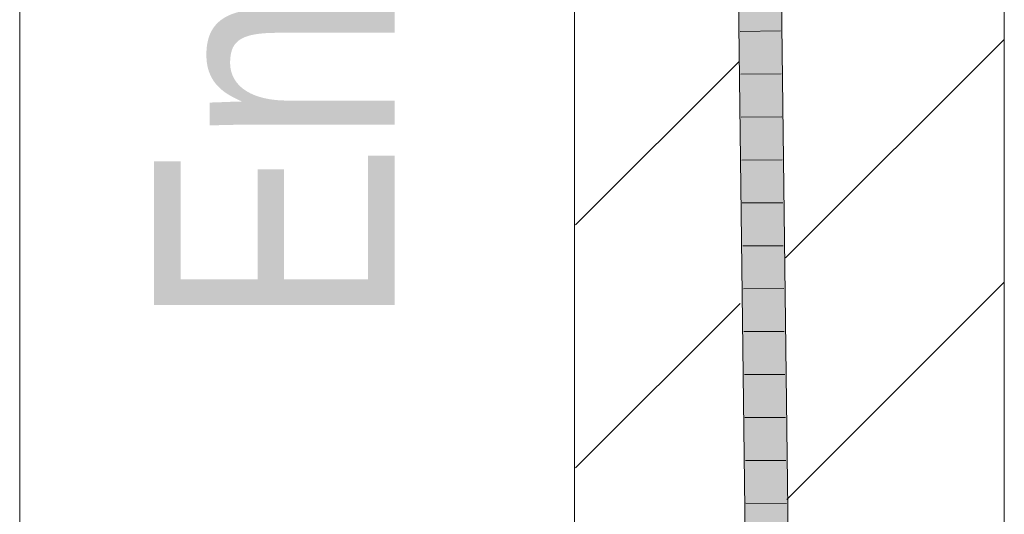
# Model space of a CAD drawing. Extents: x -620 to 300, y 62 to 1112.
# Tile 245 of 256: x 168.37 to 174.1, y 856.49 to 859.37. Entities that reach past the tile are written whole.
import ezdxf
from ezdxf.lldxf.tags import DXFTag

# ---------------------------------------------------------------- set-up
doc = ezdxf.new("R2010")
doc.units = 0
doc.layers.get('0').update_dxf_attribs({"lineweight": 13})
for name, color, linetype, lineweight, true_color in [('E_Detail_Beschriftung', 7, 'Continuous', 13, 0x009900), ('E_Detail_Wandschraffur', 7, 'Continuous', 5, 0xc0c0c0), ('E_Leerrohr 25-A06GA1MY8I', 7, 'Continuous', 9, 0xff8000), ('E_Leerrohr 25-Shading', 7, 'Continuous', 9, 0xff8000)]:
    doc.layers.add(name, color=color, linetype=linetype, lineweight=lineweight, true_color=true_color)
doc.layers.add('E_Detail_Linie_Text_Bem', color=7, linetype='Continuous', lineweight=13)
doc.styles.get("Standard").update_dxf_attribs({"font": 'ARIALN.TTF'})
tags = doc.linetypes.add('fein_strichliert', pattern=[4, 1, -2, 1]).pattern_tags.tags
tags[8:9] = [DXFTag(74, 4), DXFTag(75, 0), DXFTag(340, '0'), DXFTag(46, 0.0), DXFTag(50, 0.0), DXFTag(44, 0.0), DXFTag(45, 0.0)]
tags[6:7] = [DXFTag(74, 4), DXFTag(75, 0), DXFTag(340, '0'), DXFTag(46, 0.0), DXFTag(50, 0.0), DXFTag(44, 0.0), DXFTag(45, 0.0)]
tags[4:5] = [DXFTag(74, 4), DXFTag(75, 0), DXFTag(340, '0'), DXFTag(46, 0.0), DXFTag(50, 0.0), DXFTag(44, 0.0), DXFTag(45, 0.0)]
tags = doc.linetypes.add('fein_strichliert-A06GA1N18I', pattern=[4, 1, -2, 1]).pattern_tags.tags
tags[8:9] = [DXFTag(74, 4), DXFTag(75, 0), DXFTag(340, '0'), DXFTag(46, 0.0), DXFTag(50, 0.0), DXFTag(44, 0.0), DXFTag(45, 0.0)]
tags[6:7] = [DXFTag(74, 4), DXFTag(75, 0), DXFTag(340, '0'), DXFTag(46, 0.0), DXFTag(50, 0.0), DXFTag(44, 0.0), DXFTag(45, 0.0)]
tags[4:5] = [DXFTag(74, 4), DXFTag(75, 0), DXFTag(340, '0'), DXFTag(46, 0.0), DXFTag(50, 0.0), DXFTag(44, 0.0), DXFTag(45, 0.0)]

# ---------------------------------------------------------------- blocks, each defined once
blk = doc.blocks.new('Shading-A06GA12F8I', base_point=(239.2473, 760.11))
at = {"layer": 'E_Leerrohr 25-Shading', "color": 34, "true_color": 0xb05800}
for points in [[(172.5464, 859.8017), (172.5908, 856.149), (172.5697, 859.8021), (172.5935, 856.1489)], [(172.5697, 859.8021), (172.5935, 856.1489), (172.583, 859.8024), (172.6099, 856.1488)], [(172.6099, 856.1488), (172.6274, 856.1486), (172.583, 859.8024)], [(172.8042, 856.147), (172.8408, 856.1466), (172.7598, 859.8055), (172.7964, 859.8062)]]:
    blk.add_solid(points, dxfattribs=at)
at = {"layer": 'E_Leerrohr 25-Shading', "color": 30, "true_color": 0xf57b00}
for points in [[(172.6274, 856.1486), (172.7158, 856.1478), (172.583, 859.8024), (172.6714, 859.8039)], [(172.7158, 856.1478), (172.8042, 856.147), (172.6714, 859.8039), (172.7598, 859.8055)]]:
    blk.add_solid(points, dxfattribs=at)
blk = doc.blocks.new('Referenz-A06GA1N28I')
at = {"layer": 'E_Detail_Linie_Text_Bem', "linetype": 'fein_strichliert-A06GA1N18I', "ltscale": 0.65}
blk.add_line((168.3679, 824.924), (168.3679, 877.8032), dxfattribs=at)
at = {"layer": 'E_Detail_Linie_Text_Bem', "linetype": 'Continuous', "ltscale": 0.13}
for p, q in [((171.5962, 853.932), (171.5962, 865.732)), ((174.0962, 865.732), (174.0962, 825.732))]:
    blk.add_line(p, q, dxfattribs=at)
at = {"layer": 'E_Detail_Wandschraffur', "linetype": 'fein_strichliert', "ltscale": 0.13}
for p, q in [((172.8239, 857.9824), (174.0962, 859.2547)), ((171.601, 856.7595), (172.5587, 857.7172))]:
    blk.add_line(p, q, dxfattribs=at)
at = {"layer": 'E_Detail_Wandschraffur', "linetype": 'ByBlock', "ltscale": 0.13}
for p, q in [((171.6015, 858.1742), (172.5512, 859.1239)), ((172.8311, 856.5754), (174.0962, 857.8405))]:
    blk.add_line(p, q, dxfattribs=at)
at = {"layer": 'E_Leerrohr 25-A06GA1MY8I', "linetype": 'Continuous', "ltscale": 0.13}
for p, q in [((172.5908, 856.149), (172.5464, 859.8017)), ((172.8408, 856.1466), (172.7964, 859.8061)), ((172.795, 859.3044), (172.56, 859.3011)), ((172.798, 859.0542), (172.563, 859.0514)), ((172.8011, 858.804), (172.5661, 858.8016)), ((172.8041, 858.5538), (172.5691, 858.5518)), ((172.8071, 858.3036), (172.5721, 858.3021)), ((172.8102, 858.0534), (172.5752, 858.0523)), ((172.8132, 857.8032), (172.5782, 857.8025)), ((172.8162, 857.553), (172.5812, 857.5528)), ((172.8193, 857.3028), (172.5843, 857.303)), ((172.8223, 857.0526), (172.5873, 857.0533)), ((172.8253, 856.8024), (172.5903, 856.8035)), ((172.8284, 856.5522), (172.5934, 856.5537))]:
    blk.add_line(p, q, dxfattribs=at)
at = {"layer": 'E_Detail_Beschriftung', "linetype": 'Continuous', "ltscale": 0.13, "insert": (169.149, 857.5769), "char_height": 1.4, "attachment_point": 1, "rotation": 90}
blk.add_mtext('{\\fArial Narrow;Endtüllen}', dxfattribs=at)

msp = doc.modelspace()

# ---------------------------------------------------------------- block references
at = {"color": 8, "lineweight": 25, "ltscale": 0.25, "true_color": 0x808080}
msp.add_blockref('Referenz-A06GA1N28I', (0, 0), dxfattribs=at)
msp.add_blockref('Shading-A06GA12F8I', (239.2473, 760.11))

doc.saveas('drawing.dxf')
